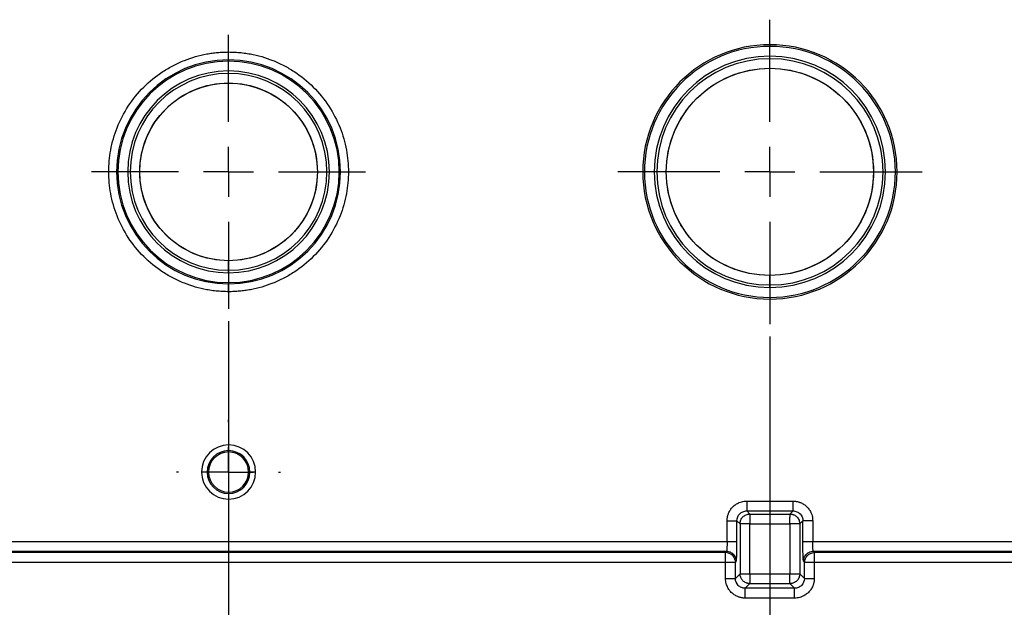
# Model space of a CAD drawing. Header units: millimetres. Extents: x 0 to 2235, y 0 to 1727.
# Tile 13 of 60: x 646 to 846, y 424 to 544. Entities that reach past the tile are written whole.
import ezdxf

# ---------------------------------------------------------------- set-up
doc = ezdxf.new("R2010")
doc.units = ezdxf.units.MM
doc.header["$LTSCALE"] = 2
doc.linetypes.add('CENTERX2', pattern=[20.32, 12.7, -2.54, 2.54, -2.54])
doc.layers.add('CENTER', color=40, linetype='CENTERX2')
doc.layers.add('DIMENSIONS', color=140, linetype='Continuous', lineweight=25)
doc.styles.add('SLDTEXTSTYLE0', font='TXT', dxfattribs={"width": 0.75})
doc.dimstyles.new('SLDDIMSTYLE0', dxfattribs={"dimtxt": 20, "dimasz": 20, "dimexe": 0, "dimexo": 0.0625, "dimgap": 5, "dimtad": 0, "dimtih": 1, "dimtoh": 1, "dimdec": 1, "dimlfac": 0.5, "dimrnd": 1e-09, "dimzin": 4, "dimdsep": 46, "dimtxsty": 'SLDTEXTSTYLE0', "dimsah": 1, "dimcen": 0.09, "dimadec": 0, "dimazin": 1, "dimtfac": 1, "dimtdec": 1, "dimtofl": 0, "dimtmove": 0, "dimatfit": 3, "dimfxl": 1, "dimfrac": 2, "dimtolj": 1, "dimtzin": 12, "dimarcsym": 0})
doc.dimstyles.new('SLDDIMSTYLE2', dxfattribs={"dimtxt": 20, "dimasz": 20, "dimexe": 0, "dimexo": 0.0625, "dimgap": 5, "dimtad": 0, "dimtih": 1, "dimtoh": 1, "dimdec": 1, "dimlfac": 0.5, "dimrnd": 1e-09, "dimzin": 12, "dimdsep": 46, "dimtxsty": 'SLDTEXTSTYLE0', "dimsah": 1, "dimcen": 0.09, "dimadec": 0, "dimazin": 3, "dimtfac": 1, "dimtdec": 1, "dimtofl": 0, "dimtmove": 0, "dimatfit": 3, "dimfxl": 1, "dimfrac": 2, "dimtolj": 1, "dimtzin": 12, "dimarcsym": 0})
doc.dimstyles.new('SLDDIMSTYLE3', dxfattribs={"dimtxt": 20, "dimasz": 20, "dimexe": 0, "dimexo": 0.0625, "dimgap": 5, "dimtad": 0, "dimtih": 1, "dimtoh": 1, "dimdec": 1, "dimlfac": 0.5, "dimrnd": 1e-09, "dimzin": 4, "dimdsep": 46, "dimtxsty": 'SLDTEXTSTYLE0', "dimsah": 1, "dimcen": 0.09, "dimadec": 0, "dimazin": 1, "dimtfac": 1, "dimtdec": 1, "dimtmove": 0, "dimatfit": 0, "dimfxl": 1, "dimfrac": 2, "dimtolj": 1, "dimtzin": 12, "dimarcsym": 0})

# ---------------------------------------------------------------- blocks, each defined once
blk = doc.blocks.new('_D_11')
at = {"layer": 'DIMENSIONS', "transparency": 16777216}
for p, q in [((798.05, 479.28), (798.05, 320.75)), ((935.05, 479.28), (935.05, 320.75)), ((1004.54, 330.05), (998.45, 330.05)), ((998.45, 330.05), (998.45, 298.3)), ((1056.26, 330.05), (1062.36, 330.05)), ((1062.36, 330.05), (1062.36, 298.3)), ((798.05, 327.1), (935.05, 327.1)), ((935.05, 327.1), (988.3, 327.1)), ((998.45, 298.3), (1004.54, 298.3)), ((1062.36, 298.3), (1056.26, 298.3))]:
    blk.add_line(p, q, dxfattribs=at)
for points in [[(798.05, 327.1), (818.05, 324.03), (818.05, 330.18)], [(935.05, 327.1), (915.05, 330.18), (915.05, 324.03)]]:
    blk.add_solid(points, dxfattribs=at)
at = {"layer": 'DIMENSIONS', "transparency": 16777216, "char_height": 20, "attachment_point": 1, "style": 'SLDTEXTSTYLE0'}
for s, insert in [('68.5', (1004.54, 359.89)), ('2.70', (1004.54, 324.08))]:
    blk.add_mtext(s, dxfattribs=dict(at, insert=insert))
blk = doc.blocks.new('_D_12')
at = {"layer": 'DIMENSIONS', "transparency": 16777216}
for p, q in [((688.05, 482.36), (688.05, 320.75)), ((798.05, 479.28), (798.05, 320.75)), ((558.08, 330.05), (551.99, 330.05)), ((551.99, 330.05), (551.99, 298.3)), ((609.8, 330.05), (615.9, 330.05)), ((615.9, 330.05), (615.9, 298.3)), ((688.05, 327.1), (626.05, 327.1)), ((798.05, 327.1), (836.51, 327.1)), ((551.99, 298.3), (558.08, 298.3)), ((615.9, 298.3), (609.8, 298.3))]:
    blk.add_line(p, q, dxfattribs=at)
for points in [[(688.05, 327.1), (668.05, 330.18), (668.05, 324.03)], [(798.05, 327.1), (818.05, 324.03), (818.05, 330.18)]]:
    blk.add_solid(points, dxfattribs=at)
at = {"layer": 'DIMENSIONS', "transparency": 16777216, "char_height": 20, "attachment_point": 1, "style": 'SLDTEXTSTYLE0'}
for s, insert in [('55.0', (558.08, 359.89)), ('2.17', (558.08, 324.08))]:
    blk.add_mtext(s, dxfattribs=dict(at, insert=insert))
blk = doc.blocks.new('_D_13')
at = {"layer": 'DIMENSIONS', "transparency": 16777216}
for p, q in [((688.05, 482.36), (688.05, 238.14)), ((935.05, 479.28), (935.05, 238.14)), ((785.69, 247.43), (779.59, 247.43)), ((779.59, 247.43), (779.59, 215.68)), ((837.41, 247.43), (843.5, 247.43)), ((843.5, 247.43), (843.5, 215.68)), ((688.05, 244.49), (769.44, 244.49)), ((935.05, 244.49), (853.66, 244.49)), ((779.59, 215.68), (785.69, 215.68)), ((843.5, 215.68), (837.41, 215.68))]:
    blk.add_line(p, q, dxfattribs=at)
for points in [[(688.05, 244.49), (708.05, 241.41), (708.05, 247.56)], [(935.05, 244.49), (915.05, 247.56), (915.05, 241.41)]]:
    blk.add_solid(points, dxfattribs=at)
at = {"layer": 'DIMENSIONS', "transparency": 16777216, "char_height": 20, "attachment_point": 1, "style": 'SLDTEXTSTYLE0'}
for s, insert in [('123.5', (778.3, 277.27)), ('4.86', (785.69, 241.46))]:
    blk.add_mtext(s, dxfattribs=dict(at, insert=insert))
blk = doc.blocks.new('_D_14')
at = {"layer": 'DIMENSIONS', "transparency": 16777216}
for p, q in [((452.05, 438.61), (452.05, 166.14)), ((1144.05, 438.61), (1144.05, 166.14)), ((764.8, 175.43), (758.7, 175.43)), ((758.7, 175.43), (758.7, 143.68)), ((831.3, 175.43), (837.39, 175.43)), ((837.39, 175.43), (837.39, 143.68)), ((452.05, 172.49), (748.55, 172.49)), ((1144.05, 172.49), (847.54, 172.49)), ((758.7, 143.68), (764.8, 143.68)), ((837.39, 143.68), (831.3, 143.68))]:
    blk.add_line(p, q, dxfattribs=at)
for points in [[(452.05, 172.49), (472.05, 169.41), (472.05, 175.56)], [(1144.05, 172.49), (1124.05, 175.56), (1124.05, 169.41)]]:
    blk.add_solid(points, dxfattribs=at)
at = {"layer": 'DIMENSIONS', "transparency": 16777216, "char_height": 20, "attachment_point": 1, "style": 'SLDTEXTSTYLE0'}
for s, insert in [('346.0', (764.8, 205.27)), ('13.62', (764.8, 169.46))]:
    blk.add_mtext(s, dxfattribs=dict(at, insert=insert))
blk = doc.blocks.new('SW_CENTERMARKSYMBOL_3')
at = {"layer": 'CENTER', "color": 0}
for p, q in [((0, 10.16), (0, 30.92)), ((0, 0), (0, 5.08)), ((-10.16, 0), (-30.92, 0)), ((0, 0), (-5.08, 0)), ((0, 0), (0, -5.08)), ((0, 0), (5.08, 0)), ((10.16, 0), (30.92, 0)), ((0, -10.16), (0, -30.92))]:
    blk.add_line(p, q, dxfattribs=at)
blk = doc.blocks.new('SW_CENTERMARKSYMBOL_4')
at = {"layer": 'CENTER', "color": 0}
for p, q in [((0, 10.16), (0, 27.84)), ((0, 0), (0, 5.08)), ((-10.16, 0), (-27.84, 0)), ((0, 0), (-5.08, 0)), ((0, 0), (0, -5.08)), ((0, 0), (5.08, 0)), ((10.16, 0), (27.84, 0)), ((0, -10.16), (0, -27.84))]:
    blk.add_line(p, q, dxfattribs=at)
blk = doc.blocks.new('SW_CENTERMARKSYMBOL_9')
at = {"layer": 'CENTER', "color": 0}
for p, q in [((0, 10.16), (0, 10.58)), ((0, 0), (0, 5.08)), ((-10.16, 0), (-10.58, 0)), ((0, 0), (-5.08, 0)), ((0, 0), (0, -5.08)), ((0, 0), (5.08, 0)), ((10.16, 0), (10.58, 0)), ((0, -10.16), (0, -10.58))]:
    blk.add_line(p, q, dxfattribs=at)

msp = doc.modelspace()

# ---------------------------------------------------------------- linework, layer by layer
for p, q in [((798.05, 538.57), (798.05, 538.23)), ((688.05, 535.49), (688.05, 537.09)), ((798.05, 535.72), (798.05, 536.23)), ((688.05, 535.49), (688.05, 535.23)), ((798.05, 533.79), (798.05, 535.72)), ((688.05, 532.72), (688.05, 533.23)), ((688.05, 530.79), (688.05, 532.72)), ((688.05, 492.75), (688.05, 494.68)), ((688.05, 492.23), (688.05, 492.75)), ((688.05, 490.23), (688.05, 489.98)), ((798.05, 489.75), (798.05, 491.68)), ((688.05, 488.38), (688.05, 489.98)), ((798.05, 489.23), (798.05, 489.75)), ((798.05, 487.23), (798.05, 486.9)), ((683.7, 451.73), (682.55, 451.73)), ((683.97, 451.73), (683.7, 451.73)), ((692.4, 451.73), (692.13, 451.73)), ((693.55, 451.73), (692.4, 451.73)), ((793.35, 445.83), (802.75, 445.83)), ((793.35, 443.83), (802.75, 443.83)), ((793.35, 443.83), (793.98, 443.2)), ((793.98, 443.2), (802.12, 443.2)), ((802.12, 443.2), (802.75, 443.83)), ((802.12, 443.2), (802.12, 442.59)), ((789.35, 437.63), (789.35, 441.83)), ((791.35, 437.63), (791.35, 441.83)), ((791.35, 441.83), (791.98, 441.2)), ((791.98, 441.2), (791.98, 431.06)), ((792.59, 441.2), (791.98, 441.2)), ((793.98, 441.2), (802.12, 441.2)), ((793.98, 431.06), (793.98, 441.2)), ((802.12, 441.2), (802.12, 431.06)), ((804.75, 441.83), (804.12, 441.2)), ((804.12, 441.2), (804.12, 431.06)), ((804.75, 437.63), (804.75, 441.83)), ((806.75, 441.83), (806.75, 437.63)), ((452.05, 437.63), (789.35, 437.63)), ((789.35, 437.63), (791.35, 437.63)), ((804.75, 437.63), (806.75, 437.63)), ((806.75, 437.63), (1144.05, 437.63)), ((452.05, 435.63), (789.22, 435.63)), ((789.03, 435.36), (452.05, 435.36)), ((789.22, 435.63), (789.03, 435.36)), ((807.06, 435.36), (806.88, 435.63)), ((806.88, 435.63), (1144.05, 435.63)), ((1144.05, 435.36), (807.06, 435.36)), ((789.03, 433.36), (452.05, 433.36)), ((789.03, 430.12), (789.03, 433.36)), ((791.03, 433.36), (791.22, 433.64)), ((791.03, 430.12), (791.03, 433.36)), ((804.88, 433.64), (805.06, 433.36)), ((805.06, 430.12), (805.06, 433.36)), ((807.06, 433.36), (807.06, 430.12)), ((1144.05, 433.36), (807.06, 433.36)), ((791.03, 430.12), (791.98, 431.06)), ((792.59, 431.06), (793.98, 431.06)), ((793.98, 431.06), (802.12, 431.06)), ((803.51, 431.06), (804.12, 431.06)), ((804.12, 431.06), (805.06, 430.12)), ((793.03, 428.12), (793.98, 429.07)), ((793.98, 429.07), (802.12, 429.07)), ((802.12, 429.07), (803.06, 428.12)), ((803.06, 428.12), (793.03, 428.12)), ((803.06, 426.12), (793.03, 426.12))]:
    msp.add_line(p, q)
for centre, radius, start, end in [((798.05, 512.73), 25.84, 90, 270), ((798.05, 512.73), 25.5, 90, 270), ((798.05, 512.73), 25.84, 270, 90), ((798.05, 512.73), 25.5, 270, 90), ((798.05, 512.73), 23.5, 90, 270), ((798.05, 512.73), 23.5, 270, 90), ((688.05, 512.73), 22.76, 90, 270), ((688.05, 512.73), 22.5, 90, 270), ((688.05, 512.73), 22.76, 270, 90), ((688.05, 512.73), 22.5, 270, 90), ((798.05, 512.73), 22.99, 90, 270), ((798.05, 512.73), 22.99, 270, 90), ((688.05, 512.73), 20.5, 90, 270), ((688.05, 512.73), 19.99, 90, 270), ((688.05, 512.73), 20.5, 270, 90), ((688.05, 512.73), 19.99, 270, 90), ((688.05, 451.73), 5.5, 0, 180), ((688.05, 451.73), 4.35, 0, 180), ((688.05, 451.73), 4.08, 0, 180), ((688.05, 451.73), 5.5, 180, 0), ((688.05, 451.73), 4.35, 180, 0), ((688.05, 451.73), 4.08, 180, 0), ((789.03, 433.36), 2, 45.0181, 89.8866), ((807.06, 433.36), 2, 134.9639, 179.8789)]:
    msp.add_arc(centre, radius, start, end)
for points, knots in [([(688.05, 488.38), (687.84, 488.38), (687.41, 488.38), (686.78, 488.41), (686.14, 488.45), (685.51, 488.51), (684.88, 488.58), (684.24, 488.67), (683.05, 488.88), (681.31, 489.29), (679.04, 490.06), (676.83, 491.07), (673.96, 492.74), (670.7, 495.39), (667.54, 499.28), (665.28, 503.65), (663.98, 508.19), (663.56, 512.73), (663.98, 517.28), (665.28, 521.82), (667.54, 526.18), (670.7, 530.08), (673.96, 532.72), (676.83, 534.39), (679.04, 535.4), (681.31, 536.18), (683.21, 536.62), (684.72, 536.87), (685.82, 536.99), (686.93, 537.07), (687.68, 537.08), (688.05, 537.09)], [0, 0, 0, 0, 0.008343, 0.016672, 0.024993, 0.033311, 0.041633, 0.049965, 0.058311, 0.0892, 0.120102, 0.152279, 0.18447, 0.250119, 0.315767, 0.380052, 0.441771, 0.500002, 0.558232, 0.619951, 0.684236, 0.749885, 0.815534, 0.84771, 0.879901, 0.91079, 0.941693, 0.956282, 0.970843, 0.985405, 1, 1, 1, 1]), ([(688.05, 537.09), (688.26, 537.08), (688.69, 537.08), (689.32, 537.06), (689.96, 537.01), (690.59, 536.96), (691.22, 536.88), (691.85, 536.79), (693.05, 536.59), (694.79, 536.18), (697.06, 535.4), (699.27, 534.39), (702.13, 532.72), (705.39, 530.08), (708.56, 526.18), (710.82, 521.82), (712.12, 517.28), (712.54, 512.73), (712.12, 508.19), (710.82, 503.65), (708.56, 499.28), (705.39, 495.39), (702.13, 492.74), (699.27, 491.07), (697.06, 490.06), (694.79, 489.29), (692.89, 488.84), (691.38, 488.6), (690.27, 488.47), (689.16, 488.39), (688.42, 488.38), (688.05, 488.38)], [0, 0, 0, 0, 0.008343, 0.016672, 0.024993, 0.033311, 0.041633, 0.049965, 0.058311, 0.0892, 0.120102, 0.152279, 0.18447, 0.250119, 0.315767, 0.380052, 0.441771, 0.500002, 0.558232, 0.619951, 0.684236, 0.749885, 0.815534, 0.84771, 0.879901, 0.91079, 0.941693, 0.956282, 0.970843, 0.985405, 1, 1, 1, 1]), ([(798.05, 491.68), (792.46, 491.68), (787.11, 493.9), (779.21, 501.79), (776.99, 507.15), (776.99, 518.32), (779.21, 523.67), (787.11, 531.57), (792.46, 533.79), (798.05, 533.79)], [0, 0, 0, 0, 0.25, 0.25, 0.5, 0.5, 0.75, 0.75, 1, 1, 1, 1]), ([(798.05, 533.79), (803.63, 533.79), (808.99, 531.57), (816.88, 523.67), (819.1, 518.32), (819.1, 507.15), (816.88, 501.79), (808.99, 493.9), (803.63, 491.68), (798.05, 491.68)], [0, 0, 0, 0, 0.25, 0.25, 0.5, 0.5, 0.75, 0.75, 1, 1, 1, 1]), ([(688.05, 494.68), (683.26, 494.68), (678.67, 496.58), (671.9, 503.35), (669.99, 507.94), (669.99, 517.52), (671.9, 522.11), (678.67, 528.88), (683.26, 530.79), (688.05, 530.79)], [0, 0, 0, 0, 0.25, 0.25, 0.5, 0.5, 0.75, 0.75, 1, 1, 1, 1]), ([(688.05, 530.79), (692.84, 530.79), (697.43, 528.88), (704.2, 522.11), (706.1, 517.52), (706.1, 507.94), (704.2, 503.35), (697.43, 496.58), (692.84, 494.68), (688.05, 494.68)], [0, 0, 0, 0, 0.25, 0.25, 0.5, 0.5, 0.75, 0.75, 1, 1, 1, 1]), ([(789.35, 441.83), (789.35, 441.92), (789.35, 442.1), (789.38, 442.36), (789.42, 442.61), (789.48, 442.87), (789.56, 443.12), (789.71, 443.52), (790, 444.07), (790.5, 444.68), (791.11, 445.18), (791.73, 445.51), (792.31, 445.71), (792.82, 445.81), (793.17, 445.83), (793.35, 445.83)], [0, 0, 0, 0, 0.041816, 0.08329, 0.124598, 0.16592, 0.207434, 0.249318, 0.374428, 0.499701, 0.624829, 0.750139, 0.833604, 0.916408, 1, 1, 1, 1]), ([(793.35, 445.83), (793.35, 445.32), (793.35, 444.81), (793.35, 444.07), (793.35, 443.85), (793.35, 443.83)], [0, 0, 0, 0, 0.5, 0.5, 1, 1, 1, 1]), ([(802.75, 443.83), (802.75, 443.85), (802.75, 444.07), (802.75, 444.81), (802.75, 445.32), (802.75, 445.83)], [0, 0, 0, 0, 0.5, 0.5, 1, 1, 1, 1]), ([(802.75, 445.83), (802.84, 445.83), (803.01, 445.83), (803.27, 445.8), (803.53, 445.76), (803.78, 445.7), (804.03, 445.62), (804.44, 445.47), (804.99, 445.18), (805.6, 444.68), (806.1, 444.07), (806.43, 443.45), (806.62, 442.87), (806.73, 442.36), (806.74, 442.01), (806.75, 441.83)], [0, 0, 0, 0, 0.041956, 0.083555, 0.124978, 0.166405, 0.208016, 0.249991, 0.375122, 0.500428, 0.625524, 0.750811, 0.834089, 0.916674, 1, 1, 1, 1]), ([(791.35, 441.83), (791.35, 442.36), (791.56, 442.88), (792.12, 443.43), (792.34, 443.58), (792.82, 443.78), (793.08, 443.83), (793.35, 443.83)], [0, 0, 0, 0, 0.5, 0.5, 0.75, 0.75, 1, 1, 1, 1]), ([(791.98, 441.2), (791.98, 441.26), (791.99, 441.37), (792.01, 441.54), (792.05, 441.71), (792.1, 441.88), (792.18, 442.09), (792.33, 442.35), (792.56, 442.63), (792.87, 442.88), (793.21, 443.05), (793.58, 443.18), (793.84, 443.19), (793.98, 443.2)], [0, 0, 0, 0, 0.0547833, 0.1090532, 0.163619, 0.2192342, 0.2765679, 0.3841421, 0.50023, 0.6211516, 0.7600912, 0.8625395, 1, 1, 1, 1]), ([(793.98, 443.2), (793.98, 443.2), (793.98, 443.19), (793.98, 443.16), (793.98, 443.13), (793.98, 443.08), (793.98, 443), (793.98, 442.85), (793.98, 442.59), (793.98, 442.27), (793.98, 441.92), (793.98, 441.56), (793.98, 441.32), (793.98, 441.2)], [0, 0, 0, 0, 0.059332, 0.113082, 0.161215, 0.203735, 0.240684, 0.379299, 0.500141, 0.637806, 0.763953, 0.882663, 1, 1, 1, 1]), ([(802.12, 443.2), (802.17, 443.2), (802.29, 443.2), (802.46, 443.17), (802.63, 443.14), (802.79, 443.08), (803.01, 443), (803.26, 442.85), (803.54, 442.62), (803.79, 442.31), (803.97, 441.98), (804.09, 441.6), (804.11, 441.35), (804.12, 441.2)], [0, 0, 0, 0, 0.054783, 0.109053, 0.163619, 0.219234, 0.276568, 0.384142, 0.50023, 0.621152, 0.760091, 0.86254, 1, 1, 1, 1]), ([(802.75, 443.83), (803.01, 443.83), (803.27, 443.78), (803.76, 443.58), (803.98, 443.43), (804.54, 442.88), (804.75, 442.36), (804.75, 441.83)], [0, 0, 0, 0, 0.25, 0.25, 0.5, 0.5, 1, 1, 1, 1]), ([(789.35, 441.83), (789.58, 441.83), (789.83, 441.83), (790.31, 441.83), (790.54, 441.83), (790.93, 441.83), (791.09, 441.83), (791.29, 441.83), (791.34, 441.83), (791.35, 441.83)], [0, 0, 0, 0, 0.25, 0.25, 0.5, 0.5, 0.75, 0.75, 1, 1, 1, 1]), ([(804.12, 441.2), (804.1, 441.2), (803.87, 441.2), (803.14, 441.2), (802.63, 441.2), (802.12, 441.2)], [0, 0, 0, 0, 0.5, 0.5, 1, 1, 1, 1]), ([(806.75, 441.83), (806.24, 441.83), (805.73, 441.83), (804.99, 441.83), (804.77, 441.83), (804.75, 441.83)], [0, 0, 0, 0, 0.5, 0.5, 1, 1, 1, 1]), ([(789.35, 437.63), (789.35, 437.12), (789.33, 436.62), (789.29, 435.89), (789.25, 435.66), (789.22, 435.63)], [0, 0, 0, 0, 0.5, 0.5, 1, 1, 1, 1]), ([(791.22, 433.64), (791.22, 433.64), (791.23, 433.66), (791.24, 433.7), (791.24, 433.76), (791.25, 433.84), (791.26, 433.93), (791.27, 434.03), (791.28, 434.14), (791.28, 434.25), (791.29, 434.38), (791.3, 434.5), (791.3, 434.62), (791.31, 434.75), (791.31, 434.96), (791.32, 435.27), (791.33, 435.71), (791.34, 436.18), (791.34, 436.66), (791.35, 437.14), (791.35, 437.47), (791.35, 437.63)], [0, 0, 0, 0, 0.048009, 0.094436, 0.139278, 0.182534, 0.224205, 0.264288, 0.302781, 0.339686, 0.375, 0.408724, 0.440856, 0.471397, 0.500346, 0.587049, 0.672387, 0.756354, 0.838948, 0.920164, 1, 1, 1, 1]), ([(804.88, 433.64), (804.88, 433.64), (804.87, 433.65), (804.86, 433.69), (804.86, 433.74), (804.85, 433.81), (804.84, 433.9), (804.83, 434.06), (804.81, 434.36), (804.79, 434.86), (804.77, 435.46), (804.76, 436.07), (804.75, 436.63), (804.75, 437.12), (804.75, 437.46), (804.75, 437.63)], [0, 0, 0, 0, 0.041953, 0.08358, 0.125048, 0.166527, 0.208184, 0.250187, 0.375153, 0.500273, 0.625195, 0.750245, 0.833698, 0.916498, 1, 1, 1, 1]), ([(806.88, 435.63), (806.85, 435.66), (806.81, 435.89), (806.76, 436.62), (806.75, 437.12), (806.75, 437.63)], [0, 0, 0, 0, 0.5, 0.5, 1, 1, 1, 1]), ([(789.03, 433.36), (789.03, 433.87), (789.03, 434.37), (789.03, 435.11), (789.03, 435.33), (789.03, 435.36)], [0, 0, 0, 0, 0.5, 0.5, 1, 1, 1, 1]), ([(789.22, 435.63), (789.45, 435.63), (789.71, 435.59), (790.2, 435.39), (790.43, 435.24), (790.82, 434.85), (790.98, 434.62), (791.17, 434.12), (791.21, 433.87), (791.22, 433.64)], [0, 0, 0, 0, 0.25, 0.25, 0.5, 0.5, 0.75, 0.75, 1, 1, 1, 1]), ([(804.88, 433.64), (804.88, 433.87), (804.93, 434.12), (805.12, 434.62), (805.27, 434.85), (805.66, 435.24), (805.9, 435.39), (806.39, 435.59), (806.65, 435.63), (806.88, 435.63)], [0, 0, 0, 0, 0.25, 0.25, 0.5, 0.5, 0.75, 0.75, 1, 1, 1, 1]), ([(807.06, 435.36), (807.06, 435.33), (807.06, 435.11), (807.06, 434.37), (807.06, 433.87), (807.06, 433.36)], [0, 0, 0, 0, 0.5, 0.5, 1, 1, 1, 1]), ([(791.03, 433.36), (791.02, 433.36), (790.79, 433.36), (790.06, 433.36), (789.55, 433.36), (789.03, 433.36)], [0, 0, 0, 0, 0.5, 0.5, 1, 1, 1, 1]), ([(807.06, 433.36), (806.55, 433.36), (806.04, 433.36), (805.3, 433.36), (805.08, 433.36), (805.06, 433.36)], [0, 0, 0, 0, 0.5, 0.5, 1, 1, 1, 1]), ([(793.98, 429.07), (793.92, 429.07), (793.8, 429.07), (793.63, 429.09), (793.49, 429.13), (793.36, 429.16), (793.14, 429.24), (792.87, 429.39), (792.57, 429.63), (792.35, 429.9), (792.18, 430.18), (792.07, 430.47), (791.99, 430.76), (791.99, 430.96), (791.98, 431.06)], [0, 0, 0, 0, 0.059258, 0.112923, 0.160955, 0.203361, 0.240183, 0.379074, 0.499999, 0.608277, 0.709023, 0.808781, 0.904459, 1, 1, 1, 1]), ([(793.98, 431.06), (793.98, 430.55), (793.98, 430.04), (793.98, 429.31), (793.98, 429.08), (793.98, 429.07)], [0, 0, 0, 0, 0.5, 0.5, 1, 1, 1, 1]), ([(804.12, 431.06), (804.11, 431.01), (804.11, 430.89), (804.09, 430.72), (804.05, 430.56), (804, 430.39), (803.91, 430.17), (803.77, 429.92), (803.53, 429.64), (803.23, 429.39), (802.89, 429.21), (802.51, 429.09), (802.26, 429.07), (802.12, 429.07)], [0, 0, 0, 0, 0.054783, 0.109053, 0.163619, 0.219234, 0.276568, 0.384142, 0.50023, 0.621152, 0.760091, 0.86254, 1, 1, 1, 1]), ([(802.12, 429.07), (802.12, 429.07), (802.12, 429.08), (802.12, 429.1), (802.12, 429.14), (802.12, 429.18), (802.12, 429.26), (802.12, 429.41), (802.12, 429.68), (802.12, 429.99), (802.12, 430.34), (802.12, 430.7), (802.12, 430.94), (802.12, 431.06)], [0, 0, 0, 0, 0.059332, 0.113082, 0.161215, 0.203735, 0.240684, 0.379299, 0.500141, 0.637806, 0.763953, 0.882663, 1, 1, 1, 1]), ([(793.03, 426.12), (792.94, 426.12), (792.77, 426.12), (792.51, 426.15), (792.25, 426.19), (792, 426.25), (791.75, 426.33), (791.34, 426.48), (790.8, 426.77), (790.19, 427.27), (789.68, 427.88), (789.35, 428.5), (789.16, 429.08), (789.05, 429.59), (789.04, 429.94), (789.03, 430.12)], [0, 0, 0, 0, 0.0419556, 0.0835554, 0.1249782, 0.1664048, 0.208016, 0.2499905, 0.3751221, 0.5004279, 0.6255241, 0.7508109, 0.8340888, 0.9166736, 1, 1, 1, 1]), ([(789.03, 430.12), (789.55, 430.12), (790.06, 430.12), (790.79, 430.12), (791.02, 430.12), (791.03, 430.12)], [0, 0, 0, 0, 0.5, 0.5, 1, 1, 1, 1]), ([(793.03, 428.12), (792.77, 428.12), (792.51, 428.17), (792.02, 428.37), (791.8, 428.52), (791.25, 429.07), (791.03, 429.59), (791.03, 430.12)], [0, 0, 0, 0, 0.25, 0.25, 0.5, 0.5, 1, 1, 1, 1]), ([(805.06, 430.12), (805.06, 429.59), (804.85, 429.07), (804.29, 428.52), (804.07, 428.37), (803.59, 428.17), (803.33, 428.12), (803.06, 428.12)], [0, 0, 0, 0, 0.5, 0.5, 0.75, 0.75, 1, 1, 1, 1]), ([(807.06, 430.12), (807.06, 430.03), (807.06, 429.85), (807.03, 429.6), (806.99, 429.34), (806.93, 429.09), (806.86, 428.84), (806.7, 428.43), (806.41, 427.88), (805.91, 427.27), (805.3, 426.77), (804.68, 426.44), (804.1, 426.24), (803.59, 426.14), (803.24, 426.13), (803.06, 426.12)], [0, 0, 0, 0, 0.041816, 0.08329, 0.124598, 0.16592, 0.207434, 0.249318, 0.374428, 0.499701, 0.624829, 0.750139, 0.833604, 0.916408, 1, 1, 1, 1]), ([(805.06, 430.12), (805.08, 430.12), (805.3, 430.12), (806.04, 430.12), (806.55, 430.12), (807.06, 430.12)], [0, 0, 0, 0, 0.5, 0.5, 1, 1, 1, 1]), ([(793.03, 426.12), (793.03, 426.35), (793.03, 426.6), (793.03, 427.08), (793.03, 427.31), (793.03, 427.7), (793.03, 427.86), (793.03, 428.06), (793.03, 428.11), (793.03, 428.12)], [0, 0, 0, 0, 0.25, 0.25, 0.5, 0.5, 0.75, 0.75, 1, 1, 1, 1]), ([(803.06, 426.12), (803.06, 426.63), (803.06, 427.14), (803.06, 427.88), (803.06, 428.1), (803.06, 428.12)], [0, 0, 0, 0, 0.5, 0.5, 1, 1, 1, 1])]:
    msp.add_open_spline(points, degree=3, knots=knots)
for points in [[(802.12, 441.2), (802.12, 441.72), (802.12, 442.22), (802.12, 442.59)], [(793.98, 441.2), (793.47, 441.2), (792.96, 441.2), (792.59, 441.2)], [(790.45, 434.77), (790.82, 434.4), (791.03, 433.89), (791.03, 433.36)], [(805.65, 434.77), (806.02, 435.14), (806.54, 435.36), (807.06, 435.36)], [(791.98, 431.06), (792, 431.06), (792.22, 431.06), (792.59, 431.06)], [(802.12, 431.06), (802.63, 431.06), (803.14, 431.06), (803.51, 431.06)]]:
    msp.add_open_spline(points, degree=3)
at = {"layer": 'DIMENSIONS'}
for centre, radius in [((798.05, 512.73), 21.05), ((688.05, 512.73), 18.05)]:
    msp.add_circle(centre, radius, dxfattribs=at)

# ---------------------------------------------------------------- block references
at = {"layer": 'CENTER'}
for name, p in [('SW_CENTERMARKSYMBOL_3', (798.05, 512.73)), ('SW_CENTERMARKSYMBOL_4', (688.05, 512.73)), ('SW_CENTERMARKSYMBOL_9', (688.05, 451.73))]:
    msp.add_blockref(name, p, dxfattribs=at)

# ---------------------------------------------------------------- dimensions: what is measured, and where the dimension line sits
at = {"layer": 'DIMENSIONS'}
for base, p1, p2, dimstyle, picture, middle in [((798.05, 327.1), (688.05, 484.9), (798.05, 481.82), 'SLDDIMSTYLE3', '_D_12', (583.94, 327.1)), ((935.05, 244.49), (688.05, 484.9), (935.05, 481.82), 'SLDDIMSTYLE2', '_D_13', (811.55, 244.49)), ((1144.05, 172.49), (452.05, 441.15), (1144.05, 441.15), 'SLDDIMSTYLE0', '_D_14', (798.05, 172.49))]:
    dim = msp.add_linear_dim(base=base, p1=p1, p2=p2, dimstyle=dimstyle, dxfattribs=at)
    dim.commit()
    dim.dimension.update_dxf_attribs({"geometry": picture, "text_midpoint": middle, "dimtype": 160})
dim = msp.add_linear_dim(base=(935.05, 327.1), p1=(798.05, 481.82), p2=(935.05, 481.82), angle=0, dimstyle='SLDDIMSTYLE2', dxfattribs=at)
dim.commit()
dim.dimension.update_dxf_attribs({"geometry": '_D_11', "text_midpoint": (1030.4, 327.1), "dimtype": 160})

doc.saveas('drawing.dxf')
